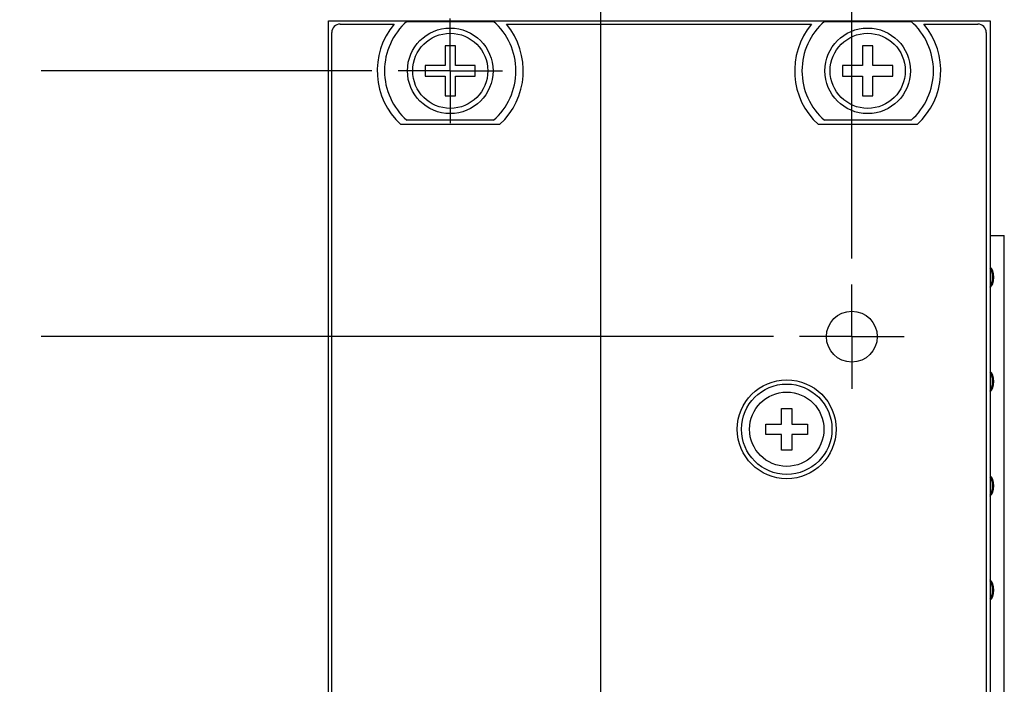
# Model space of a CAD drawing. Header units: inches. Extents: x 0.2 to 16.8, y 0.2 to 10.8.
# Tile 9 of 17: x 7.8 to 10.1, y 6.5 to 8.1. Entities that reach past the tile are written whole.
import ezdxf

# ---------------------------------------------------------------- set-up
doc = ezdxf.new("R2010")
doc.units = ezdxf.units.IN
doc.header["$LTSCALE"] = 0.935
doc.header["$MEASUREMENT"] = 0
doc.linetypes.add('CENTER', pattern=[0.6, 0.375, -0.075, 0.075, -0.075])
doc.layers.get('0').update_dxf_attribs({"linetype": 'CONTINUOUS'})
doc.layers.add('02___PRT_ALL_AXES', color=7, linetype='CONTINUOUS')
doc.layers.add('DIMENSIONS', color=7, linetype='CONTINUOUS')
doc.styles.get("Standard").update_dxf_attribs({"font": 'txt', "width": 0.8})
doc.dimstyles.new('DIMSTYLE_1', dxfattribs={"dimtxt": 0.125, "dimasz": 0.18, "dimexe": 0.18, "dimexo": 0.0625, "dimgap": 0.09, "dimtad": 0, "dimtih": 1, "dimtoh": 1, "dimdec": 3, "dimzin": 4, "dimdsep": 46, "dimtxsty": 'STANDARD', "dimblk": '_FILLED', "dimblk1": '_FILLED', "dimblk2": '_FILLED', "dimcen": 0.09, "dimadec": 0, "dimazin": 0, "dimtp": 0.01, "dimtm": 0.01, "dimtfac": 1, "dimtdec": 3, "dimtofl": 0, "dimtmove": 0, "dimatfit": 3, "dimldrblk": '_FILLED', "dimfxl": 1, "dimtolj": 1, "dimtzin": 4, "dimarcsym": 0})

# ---------------------------------------------------------------- blocks, each defined once
blk = doc.blocks.new('*D0')
at = {"layer": 'DIMENSIONS', "color": 2, "linetype": 'CONTINUOUS'}
blk.add_line((9.1522, 5.8641), (9.1522, 8.7722), dxfattribs=at)
at = {"layer": 'DIMENSIONS', "color": 2, "linetype": 'CONTINUOUS', "insert": (9.0897, 8.8347), "char_height": 0.125, "width": 1.125, "attachment_point": 1, "rotation": 90, "line_spacing_factor": 0.9}
blk.add_mtext('.361{\\Ftxt.shx;\\W1.000000;\\H0.125000; }[9.16]', dxfattribs=at)
blk = doc.blocks.new('_FILLED')
at = {"color": 0, "linetype": 'BYBLOCK'}
blk.add_solid([(0, 0), (-1, 0.174), (-1, -0.174)], dxfattribs=at)
blk = doc.blocks.new('*D1')
at = {"layer": 'DIMENSIONS', "color": 2, "linetype": 'CONTINUOUS'}
blk.add_line((9.566, 7.3277), (7.8121, 7.3277), dxfattribs=at)
at = {"layer": 'DIMENSIONS', "color": 2, "linetype": 'CONTINUOUS', "insert": (7.7496, 7.3902), "char_height": 0.125, "width": 1.225, "attachment_point": 3, "line_spacing_factor": 0.9}
blk.add_mtext('.637{\\Ftxt.shx;\\W1.000000;\\H0.125000; }[16.18]', dxfattribs=at)
blk = doc.blocks.new('*D3')
at = {"layer": 'DIMENSIONS', "color": 2, "linetype": 'CONTINUOUS'}
blk.add_line((8.604, 7.9647), (7.8121, 7.9647), dxfattribs=at)
at = {"layer": 'DIMENSIONS', "color": 2, "linetype": 'CONTINUOUS', "insert": (7.7496, 8.0272), "char_height": 0.125, "width": 0.825, "attachment_point": 3, "line_spacing_factor": 0.9}
blk.add_mtext('.000{\\Ftxt.shx;\\W1.000000;\\H0.125000; }[0]', dxfattribs=at)
blk = doc.blocks.new('*D4')
at = {"layer": 'DIMENSIONS', "color": 2, "linetype": 'CONTINUOUS'}
blk.add_line((9.7536, 7.5153), (9.7536, 8.7722), dxfattribs=at)
at = {"layer": 'DIMENSIONS', "color": 2, "linetype": 'CONTINUOUS', "insert": (9.6911, 8.8347), "char_height": 0.125, "width": 1.225, "attachment_point": 1, "rotation": 90, "line_spacing_factor": 0.9}
blk.add_mtext('.962{\\Ftxt.shx;\\W1.000000;\\H0.125000; }[24.43]', dxfattribs=at)
blk = doc.blocks.new('*D5')
at = {"layer": 'DIMENSIONS', "color": 2, "linetype": 'CONTINUOUS'}
blk.add_line((8.9647, 5.6766), (7.8121, 5.6766), dxfattribs=at)
at = {"layer": 'DIMENSIONS', "color": 2, "linetype": 'CONTINUOUS', "insert": (7.7496, 5.7391), "char_height": 0.125, "width": 1.325, "attachment_point": 3, "line_spacing_factor": 0.9}
blk.add_mtext('2.288{\\Ftxt.shx;\\W1.000000;\\H0.125000; }[58.12]', dxfattribs=at)

msp = doc.modelspace()

# ---------------------------------------------------------------- linework, layer by layer
at = {"color": 7, "linetype": 'CONTINUOUS'}
for p, q in [((8.4996, 3.0237), (8.4996, 8.0847)), ((8.4996, 8.0847), (10.0846, 8.0847)), ((8.5276, 8.0767), (8.6571, 8.0767)), ((8.6879, 8.0832), (8.8954, 8.0832)), ((8.9261, 8.0767), (9.6571, 8.0767)), ((9.6879, 8.0832), (9.8954, 8.0832)), ((9.9261, 8.0767), (10.0556, 8.0767)), ((10.0846, 8.0847), (10.0846, 3.949)), ((8.5076, 3.0517), (8.5076, 8.0567)), ((10.0756, 8.0567), (10.0756, 3.9847)), ((8.7791, 8.0247), (8.7791, 7.9772)), ((8.8041, 8.0247), (8.7791, 8.0247)), ((8.8041, 7.9772), (8.8041, 8.0247)), ((9.7791, 8.0247), (9.7791, 7.9772)), ((9.8041, 8.0247), (9.7791, 8.0247)), ((9.8041, 7.9772), (9.8041, 8.0247)), ((8.7316, 7.9772), (8.7316, 7.9522)), ((8.7791, 7.9772), (8.7316, 7.9772)), ((8.8516, 7.9772), (8.8041, 7.9772)), ((8.8516, 7.9522), (8.8516, 7.9772)), ((9.7316, 7.9772), (9.7316, 7.9522)), ((9.7791, 7.9772), (9.7316, 7.9772)), ((9.8516, 7.9772), (9.8041, 7.9772)), ((9.8516, 7.9522), (9.8516, 7.9772)), ((8.7316, 7.9522), (8.7791, 7.9522)), ((8.7791, 7.9522), (8.7791, 7.9047)), ((8.8041, 7.9047), (8.8041, 7.9522)), ((8.8041, 7.9522), (8.8516, 7.9522)), ((9.7316, 7.9522), (9.7791, 7.9522)), ((9.7791, 7.9522), (9.7791, 7.9047)), ((9.8041, 7.9047), (9.8041, 7.9522)), ((9.8041, 7.9522), (9.8516, 7.9522)), ((8.7791, 7.9047), (8.8041, 7.9047)), ((9.7791, 7.9047), (9.8041, 7.9047)), ((8.9099, 7.8357), (8.6734, 7.8357)), ((8.8954, 7.8462), (8.6879, 7.8462)), ((9.9099, 7.8357), (9.6734, 7.8357)), ((9.8954, 7.8462), (9.6879, 7.8462)), ((10.0846, 7.5701), (10.1188, 7.5701)), ((10.1188, 3.8201), (10.1188, 7.5701)), ((9.5851, 7.1182), (9.5851, 7.1557)), ((9.5851, 7.1557), (9.6101, 7.1557)), ((9.6101, 7.1557), (9.6101, 7.1182)), ((9.5476, 7.0932), (9.5476, 7.1182)), ((9.5476, 7.1182), (9.5851, 7.1182)), ((9.6101, 7.1182), (9.6476, 7.1182)), ((9.6476, 7.1182), (9.6476, 7.0932)), ((9.5851, 7.0932), (9.5476, 7.0932)), ((9.5851, 7.0557), (9.5851, 7.0932)), ((9.6101, 7.0932), (9.6101, 7.0557)), ((9.6476, 7.0932), (9.6101, 7.0932)), ((9.6101, 7.0557), (9.5851, 7.0557))]:
    msp.add_line(p, q, dxfattribs=at)
for centre, radius in [((8.7916, 7.9647), 0.1025), ((9.7916, 7.9647), 0.1025), ((8.7916, 7.9647), 0.09), ((9.7916, 7.9647), 0.09), ((9.7536, 7.3277), 0.061), ((9.5976, 7.1057), 0.1185), ((9.5976, 7.1057), 0.1083), ((9.5976, 7.1057), 0.089)]:
    msp.add_circle(centre, radius, dxfattribs=at)
for centre, radius, start, end in [((8.5276, 8.0567), 0.02, 90, 180), ((8.7916, 7.9647), 0.175, 140.2082, 227.4886), ((8.7916, 7.9647), 0.1575, 131.203, 228.797), ((8.7916, 7.9647), 0.1575, 311.203, 48.797), ((8.7916, 7.9647), 0.175, 312.5114, 39.7918), ((9.7916, 7.9647), 0.175, 140.2082, 227.4886), ((9.7916, 7.9647), 0.1575, 131.203, 228.797), ((9.7916, 7.9647), 0.1575, 311.203, 48.797), ((9.7916, 7.9647), 0.175, 312.5114, 39.7918), ((10.0556, 8.0567), 0.02, 0, 90), ((10.0834, 7.4918), 0.0029, 63.0378, 65.8647), ((10.0834, 7.4484), 0.00297, 294.1665, 296.9311), ((10.0834, 7.2418), 0.0029, 63.0378, 65.8647), ((10.0834, 7.1984), 0.00297, 294.1665, 296.9311), ((10.0834, 6.9918), 0.0029, 63.0378, 65.8647), ((10.0834, 6.9484), 0.00297, 294.1665, 296.9311), ((10.0834, 6.7418), 0.0029, 63.0378, 65.8647), ((10.0834, 6.6984), 0.00297, 294.1665, 296.9311), ((10.0834, 6.4918), 0.0029, 63.0378, 65.8647)]:
    msp.add_arc(centre, radius, start, end, dxfattribs=at)
for centre, start_param, end_param in [((10.079, 7.4701), -2.640132, -0.50146), ((10.0821, 7.4701), -2.908536, -0.233057), ((10.079, 7.2201), -2.640132, -0.50146), ((10.0821, 7.2201), -2.908536, -0.233057), ((10.079, 6.9701), -2.640132, -0.50146), ((10.0821, 6.9701), -2.908536, -0.233057), ((10.079, 6.7201), -2.640132, -0.50146), ((10.0821, 6.7201), -2.908536, -0.233057)]:
    msp.add_ellipse(centre, major_axis=(0, 0.025), ratio=0.466308, start_param=start_param, end_param=end_param, dxfattribs=at)
at = {"layer": '02___PRT_ALL_AXES', "color": 7, "linetype": 'CENTER'}
for p, q in [((8.7916, 7.9647), (8.7916, 8.0898)), ((8.7916, 7.9647), (8.6665, 7.9647)), ((8.7916, 7.9647), (8.7916, 7.8396)), ((8.7916, 7.9647), (8.9167, 7.9647)), ((9.7536, 7.3277), (9.7536, 7.4528)), ((9.7536, 7.3277), (9.6285, 7.3277)), ((9.7536, 7.3277), (9.7536, 7.2026)), ((9.7536, 7.3277), (9.8787, 7.3277))]:
    msp.add_line(p, q, dxfattribs=at)

# ---------------------------------------------------------------- dimensions: what is measured, and where the dimension line sits
at = {"layer": 'DIMENSIONS', "color": 2, "linetype": 'CONTINUOUS'}
for feature_location, offset, dtype, origin, picture, middle in [((9.7536, 7.5153), (0, 1.2569), 1, (8.7916, 7.4528), '*D4', (9.7536, 9.4472)), ((9.1522, 5.8641), (0, 2.9081), 1, (8.7916, 8.0898), '*D0', (9.1522, 9.3972)), ((8.604013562, 7.9647213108), (-0.7919, 0), 0, (8.666513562, 7.9647213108), '*D3', (7.087113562, 7.9647213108)), ((8.9647, 5.6766), (-1.1526, 0), 0, (9.0272, 7.9647), '*D5', (6.7871, 5.6766)), ((9.566, 7.3277), (-1.7539, 0), 0, (8.6665, 7.9647), '*D1', (6.8871, 7.3277))]:
    dim = msp.add_ordinate_dim(feature_location=feature_location, offset=offset, dtype=dtype, origin=origin, dimstyle='DIMSTYLE_1', dxfattribs=at)
    dim.commit()
    dim.dimension.update_dxf_attribs({"geometry": picture, "text_midpoint": middle})

doc.saveas('drawing.dxf')
